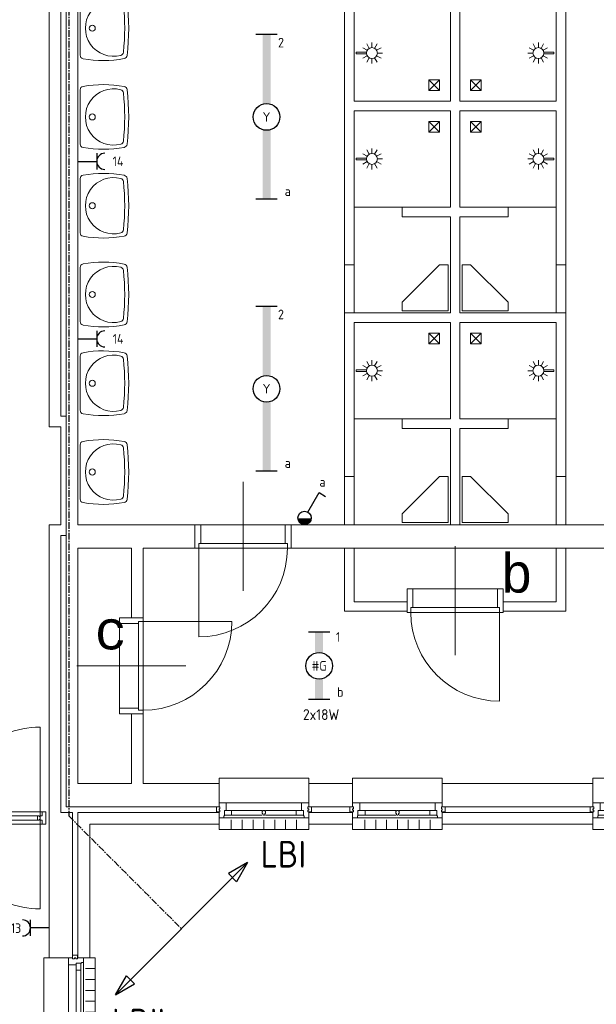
# Model space of a CAD drawing. Header units: millimetres. Extents: x 3141 to 84785, y 12240 to 40624.
# Tile 3 of 19: x 11923 to 17320, y 19284 to 28491. Entities that reach past the tile are written whole.
import ezdxf
from ezdxf.enums import TextEntityAlignment as Align
from ezdxf.xclip import XClip

# ---------------------------------------------------------------- set-up
doc = ezdxf.new("R2010")
doc.units = ezdxf.units.MM
doc.header["$LTSCALE"] = 50
doc.header["$XCLIPFRAME"] = 0
doc.linetypes.add('CENTER', pattern=[2, 1.25, -0.25, 0.25, -0.25])
doc.layers.get('0').update_dxf_attribs({"linetype": 'CONTINUOUS'})
for name, color, linetype in [('EL6212--_S', 4, 'CONTINUOUS'), ('EL6222--', 3, 'CONTINUOUS'), ('EL6311--', 3, 'CONTINUOUS'), ('Xref', 8, 'CONTINUOUS'), ('Xref-beg26$0$AL$1A---_ALGEMEEN', 8, 'CONTINUOUS'), ('Xref-beg26$0$AT$1A---_TEKST070', 8, 'CONTINUOUS')]:
    doc.layers.add(name, color=color, linetype=linetype)
doc.styles.add('buro-018', font='Isocp.shx', dxfattribs={"height": 90})
doc.styles.add('buro-035', font='Isocp.shx', dxfattribs={"height": 175})
doc.styles.add('BURO-050', font='Isocp.shx', dxfattribs={"height": 250})
doc.styles.add('Xref-beg26$0$MONOTXT', font='MONOTXT')

# ---------------------------------------------------------------- blocks, each defined once
blk = doc.blocks.new('*O98')
at = {"layer": 'Xref-beg26$0$AL$1A---_ALGEMEEN', "color": 0, "linetype": 'Continuous', "lineweight": 0}
for p, q in [((130, -565.5), (130, 565.5)), ((-9, -543), (-9, 543)), ((63, 15.5), (63, 493)), ((106, 15.5), (106, 493)), ((240, 508.3), (150, 508.3)), ((240, 406.7), (150, 406.7)), ((240, 305), (150, 305)), ((240, 203.3), (150, 203.3)), ((240, 101.7), (150, 101.7)), ((240, 0), (150, 0)), ((63, -493), (63, -15.5)), ((106, -493), (106, -15.5)), ((240, -101.7), (150, -101.7)), ((240, -203.3), (150, -203.3)), ((240, -305), (150, -305)), ((240, -406.7), (150, -406.7)), ((240, -508.3), (150, -508.3))]:
    blk.add_line(p, q, dxfattribs=at)
for points in [[(-190, -610), (-240, -610), (-240, 610), (-190, 610)], [(190, -610), (240, -610), (240, 610), (190, 610)]]:
    blk.add_lwpolyline(points, dxfattribs=at)
for points in [[(-9, 610), (-9, 545.1), (-6.9, 543), (63, 543), (63, 560), (114, 560), (114, 565.5), (127.8, 565.5), (130, 567.7), (130, 610), (76, 610), (76, 601), (60, 601), (60, 610), (46, 610), (46, 601), (30, 601), (30, 610)], [(30, 635), (30, 601), (46, 601), (46, 610), (60, 610), (60, 601), (76, 601), (76, 635)], [(106, 560), (106, 493), (63, 493), (63, 560)], [(-9, -610), (-9, -545.2), (-6.9, -543), (63, -543), (63, -560), (114, -560), (114, -565.5), (127.8, -565.5), (130, -567.7), (130, -610), (76, -610), (76, -601), (60, -601), (60, -610), (46, -610), (46, -601), (30, -601), (30, -610)], [(106, -560), (106, -493), (63, -493), (63, -560)], [(30, -635), (30, -601), (46, -601), (46, -610), (60, -610), (60, -601), (76, -601), (76, -635)]]:
    blk.add_lwpolyline(points, close=True, dxfattribs=at)
blk.add_lwpolyline([(106, 4.5), (106, -4.5), (103.5, -4.5, -0.397174), (98.3, -10), (95.4, -10, 0.406754), (90, -15.5), (71.5, -15.5), (63, -5.5), (63, 5.5), (71.5, 15.5), (90, 15.5, 0.406754), (95.4, 10), (98.3, 10, -0.397174), (103.5, 4.5), (106, 4.5)], format="xyb", dxfattribs=at)
blk = doc.blocks.new('Xref-beg26$0$ED0831')
at = {"layer": 'Xref-beg26$0$AL$1A---_ALGEMEEN', "color": 0, "linetype": 'Continuous', "lineweight": 0}
for p, q in [((450, -400), (450, 620)), ((0, 0), (0, 220)), ((0, 220), (55, 220)), ((55, 220), (845, 220)), ((55, 220), (55, 45)), ((900, 220), (845, 220)), ((845, 220), (845, 45)), ((900, 0), (900, 220)), ((35, 0), (0, 0)), ((55, 45), (35, 45)), ((35, 45), (35, 0)), ((35, 0), (35, -830)), ((865, 0), (35, 0)), ((55, 45), (845, 45)), ((845, 45), (865, 45)), ((865, 45), (865, 0)), ((865, 0), (900, 0))]:
    blk.add_line(p, q, dxfattribs=at)
blk.add_arc((35, 0), 830, 270, 360, dxfattribs=at)
blk = doc.blocks.new('*O129')
at = {"layer": 'Xref-beg26$0$AL$1A---_ALGEMEEN', "color": 0, "linetype": 'Continuous', "lineweight": 0}
for p, q in [((-45, -225), (-45, 225)), ((45, -225), (45, 225))]:
    blk.add_line(p, q, dxfattribs=at)
blk = doc.blocks.new('*O130')
at = {"layer": 'Xref-beg26$0$AL$1A---_ALGEMEEN', "color": 0, "linetype": 'Continuous', "lineweight": 0}
for p, q in [((-45, -225), (-45, 225)), ((45, -225), (45, 225))]:
    blk.add_line(p, q, dxfattribs=at)
blk = doc.blocks.new('*O131')
at = {"layer": 'Xref-beg26$0$AL$1A---_ALGEMEEN', "color": 0, "linetype": 'Continuous', "lineweight": 0}
for p, q in [((-45, -225), (-45, 225)), ((45, -225), (45, 225))]:
    blk.add_line(p, q, dxfattribs=at)
blk = doc.blocks.new('*O132')
at = {"layer": 'Xref-beg26$0$AL$1A---_ALGEMEEN', "color": 0, "linetype": 'Continuous', "lineweight": 0}
for p, q in [((-45, -225), (-45, 225)), ((45, -225), (45, 225))]:
    blk.add_line(p, q, dxfattribs=at)
blk = doc.blocks.new('Xref-beg26$0$WT01')
at = {"layer": 'Xref-beg26$0$AL$1A---_ALGEMEEN', "color": 0, "linetype": 'Continuous', "lineweight": 0}
blk.add_line((-253.2, -20), (253.2, -20), dxfattribs=at)
blk.add_circle((0, -133.3), 28.1, dxfattribs=at)
for centre, radius, start, end in [((765.8, -236.5), 1068.4, 169.79831, 190.55139), ((-253.2, -53), 33, 90, 169.99733), ((0, -332.1), 263.1, 344.86666, 195.13334), ((253.2, -53), 33, 10.00267, 90), ((-765.8, -236.5), 1068.4, 349.44861, 10.20169), ((-252, -426.2), 33, 190.34551, 263.14249), ((0, 1669.4), 2143.7, 263.14249, 276.85751), ((-222.2, -392.2), 33, 195.13334, 263.95824), ((0, 1706.8), 2143.7, 263.95824, 276.04176), ((222.2, -392.2), 33, 276.04176, 344.86666), ((252, -426.2), 33, 276.85751, 349.65449)]:
    blk.add_arc(centre, radius, start, end, dxfattribs=at)
blk = doc.blocks.new('*O144')
at = {"layer": 'Xref-beg26$0$AL$1A---_ALGEMEEN', "color": 0, "linetype": 'Continuous', "lineweight": 0}
for p, q in [((-353, 9), (353, 9)), ((-303, -63), (-15.5, -63)), ((15.5, -63), (303, -63)), ((-375.5, -130), (375.5, -130)), ((-305, -240), (-305, -150)), ((-303, -106), (-15.5, -106)), ((-203.3, -240), (-203.3, -150)), ((-101.7, -240), (-101.7, -150)), ((0, -240), (0, -150)), ((15.5, -106), (303, -106)), ((101.7, -240), (101.7, -150)), ((203.3, -240), (203.3, -150)), ((305, -240), (305, -150))]:
    blk.add_line(p, q, dxfattribs=at)
for points in [[(-420, 190), (-420, 240), (420, 240), (420, 190)], [(-420, -190), (-420, -240), (420, -240), (420, -190)]]:
    blk.add_lwpolyline(points, dxfattribs=at)
for points in [[(-420, 9), (-355.2, 9), (-353, 6.9), (-353, -63), (-370, -63), (-370, -114), (-375.5, -114), (-375.5, -127.8), (-377.7, -130), (-420, -130), (-420, -76), (-411, -76), (-411, -60), (-420, -60), (-420, -46), (-411, -46), (-411, -30), (-420, -30)], [(420, 9), (355.1, 9), (353, 6.9), (353, -63), (370, -63), (370, -114), (375.5, -114), (375.5, -127.8), (377.7, -130), (420, -130), (420, -76), (411, -76), (411, -60), (420, -60), (420, -46), (411, -46), (411, -30), (420, -30)], [(-445, -30), (-411, -30), (-411, -46), (-420, -46), (-420, -60), (-411, -60), (-411, -76), (-445, -76)], [(-370, -106), (-303, -106), (-303, -63), (-370, -63)], [(370, -106), (303, -106), (303, -63), (370, -63)], [(445, -30), (411, -30), (411, -46), (420, -46), (420, -60), (411, -60), (411, -76), (445, -76)]]:
    blk.add_lwpolyline(points, close=True, dxfattribs=at)
blk.add_lwpolyline([(4.5, -106), (-4.5, -106), (-4.5, -103.5, -0.397174), (-10, -98.3), (-10, -95.4, 0.406754), (-15.5, -90), (-15.5, -71.5), (-5.5, -63), (5.5, -63), (15.5, -71.5), (15.5, -90, 0.406754), (10, -95.4), (10, -98.3, -0.397174), (4.5, -103.5), (4.5, -106)], format="xyb", dxfattribs=at)
blk = doc.blocks.new('*O145')
at = {"layer": 'Xref-beg26$0$AL$1A---_ALGEMEEN', "color": 0, "linetype": 'Continuous', "lineweight": 0}
for p, q in [((-353, 9), (353, 9)), ((-303, -63), (-15.5, -63)), ((15.5, -63), (303, -63)), ((-375.5, -130), (375.5, -130)), ((-305, -240), (-305, -150)), ((-303, -106), (-15.5, -106)), ((-203.3, -240), (-203.3, -150)), ((-101.7, -240), (-101.7, -150)), ((0, -240), (0, -150)), ((15.5, -106), (303, -106)), ((101.7, -240), (101.7, -150)), ((203.3, -240), (203.3, -150)), ((305, -240), (305, -150))]:
    blk.add_line(p, q, dxfattribs=at)
for points in [[(-420, 190), (-420, 240), (420, 240), (420, 190)], [(-420, -190), (-420, -240), (420, -240), (420, -190)]]:
    blk.add_lwpolyline(points, dxfattribs=at)
for points in [[(-420, 9), (-355.2, 9), (-353, 6.9), (-353, -63), (-370, -63), (-370, -114), (-375.5, -114), (-375.5, -127.8), (-377.7, -130), (-420, -130), (-420, -76), (-411, -76), (-411, -60), (-420, -60), (-420, -46), (-411, -46), (-411, -30), (-420, -30)], [(420, 9), (355.1, 9), (353, 6.9), (353, -63), (370, -63), (370, -114), (375.5, -114), (375.5, -127.8), (377.7, -130), (420, -130), (420, -76), (411, -76), (411, -60), (420, -60), (420, -46), (411, -46), (411, -30), (420, -30)], [(-445, -30), (-411, -30), (-411, -46), (-420, -46), (-420, -60), (-411, -60), (-411, -76), (-445, -76)], [(-370, -106), (-303, -106), (-303, -63), (-370, -63)], [(370, -106), (303, -106), (303, -63), (370, -63)], [(445, -30), (411, -30), (411, -46), (420, -46), (420, -60), (411, -60), (411, -76), (445, -76)]]:
    blk.add_lwpolyline(points, close=True, dxfattribs=at)
blk.add_lwpolyline([(4.5, -106), (-4.5, -106), (-4.5, -103.5, -0.397174), (-10, -98.3), (-10, -95.4, 0.406754), (-15.5, -90), (-15.5, -71.5), (-5.5, -63), (5.5, -63), (15.5, -71.5), (15.5, -90, 0.406754), (10, -95.4), (10, -98.3, -0.397174), (4.5, -103.5), (4.5, -106)], format="xyb", dxfattribs=at)
blk = doc.blocks.new('*O146')
at = {"layer": 'Xref-beg26$0$AL$1A---_ALGEMEEN', "color": 0, "linetype": 'Continuous', "lineweight": 0}
for p, q in [((-353, 9), (353, 9)), ((-303, -63), (-15.5, -63)), ((15.5, -63), (303, -63)), ((-375.5, -130), (375.5, -130)), ((-305, -240), (-305, -150)), ((-303, -106), (-15.5, -106)), ((-203.3, -240), (-203.3, -150)), ((-101.7, -240), (-101.7, -150)), ((0, -240), (0, -150)), ((15.5, -106), (303, -106)), ((101.7, -240), (101.7, -150)), ((203.3, -240), (203.3, -150)), ((305, -240), (305, -150))]:
    blk.add_line(p, q, dxfattribs=at)
for points in [[(-420, 190), (-420, 240), (420, 240), (420, 190)], [(-420, -190), (-420, -240), (420, -240), (420, -190)]]:
    blk.add_lwpolyline(points, dxfattribs=at)
for points in [[(-420, 9), (-355.2, 9), (-353, 6.9), (-353, -63), (-370, -63), (-370, -114), (-375.5, -114), (-375.5, -127.8), (-377.7, -130), (-420, -130), (-420, -76), (-411, -76), (-411, -60), (-420, -60), (-420, -46), (-411, -46), (-411, -30), (-420, -30)], [(420, 9), (355.1, 9), (353, 6.9), (353, -63), (370, -63), (370, -114), (375.5, -114), (375.5, -127.8), (377.7, -130), (420, -130), (420, -76), (411, -76), (411, -60), (420, -60), (420, -46), (411, -46), (411, -30), (420, -30)], [(-445, -30), (-411, -30), (-411, -46), (-420, -46), (-420, -60), (-411, -60), (-411, -76), (-445, -76)], [(-370, -106), (-303, -106), (-303, -63), (-370, -63)], [(370, -106), (303, -106), (303, -63), (370, -63)], [(445, -30), (411, -30), (411, -46), (420, -46), (420, -60), (411, -60), (411, -76), (445, -76)]]:
    blk.add_lwpolyline(points, close=True, dxfattribs=at)
blk.add_lwpolyline([(4.5, -106), (-4.5, -106), (-4.5, -103.5, -0.397174), (-10, -98.3), (-10, -95.4, 0.406754), (-15.5, -90), (-15.5, -71.5), (-5.5, -63), (5.5, -63), (15.5, -71.5), (15.5, -90, 0.406754), (10, -95.4), (10, -98.3, -0.397174), (4.5, -103.5), (4.5, -106)], format="xyb", dxfattribs=at)
blk = doc.blocks.new('Xref-beg26$0$DP01A')
at = {"layer": 'Xref-beg26$0$AL$1A---_ALGEMEEN', "color": 0, "linetype": 'Continuous', "lineweight": 0}
for p, q in [((-44.1, 191.7), (-85.1, 215.4)), ((-25.5, 210.4), (-49.1, 251.3)), ((0, 217.2), (0, 264.5)), ((25.5, 210.4), (49.1, 251.3)), ((44.1, 191.7), (85.1, 215.4)), ((-51, 166.2), (-98.2, 166.2)), ((-44.1, 140.8), (-85.1, 117.1)), ((-25.5, 122.1), (-49.1, 81.2)), ((-7.5, 20), (-7.5, 115.8)), ((7.5, 20), (7.5, 115.8)), ((25.5, 122.1), (49.1, 81.2)), ((44.1, 140.8), (85.1, 117.1)), ((50.9, 166.2), (98.2, 166.2)), ((-7.5, 20), (7.5, 20))]:
    blk.add_line(p, q, dxfattribs=at)
blk.add_circle((0, 166.2), 51, dxfattribs=at)
blk = doc.blocks.new('*O150')
at = {"layer": 'Xref-beg26$0$AL$1A---_ALGEMEEN', "color": 0, "linetype": 'Continuous', "lineweight": 0}
for p, q in [((-50, -50), (50, 50)), ((-50, 50), (50, -50))]:
    blk.add_line(p, q, dxfattribs=at)
blk.add_lwpolyline([(-50, -50), (50, -50), (50, 50), (-50, 50)], close=True, dxfattribs=at)
blk = doc.blocks.new('*O151')
at = {"layer": 'Xref-beg26$0$AL$1A---_ALGEMEEN', "color": 0, "linetype": 'Continuous', "lineweight": 0}
for p, q in [((50, -50), (-50, 50)), ((50, 50), (-50, -50))]:
    blk.add_line(p, q, dxfattribs=at)
blk.add_lwpolyline([(50, -50), (-50, -50), (-50, 50), (50, 50)], close=True, dxfattribs=at)
blk = doc.blocks.new('*O152')
at = {"layer": 'Xref-beg26$0$AL$1A---_ALGEMEEN', "color": 0, "linetype": 'Continuous', "lineweight": 0}
for p, q in [((-50, 50), (50, -50)), ((-50, -50), (50, 50))]:
    blk.add_line(p, q, dxfattribs=at)
blk.add_lwpolyline([(-50, 50), (50, 50), (50, -50), (-50, -50)], close=True, dxfattribs=at)
blk = doc.blocks.new('*O153')
at = {"layer": 'Xref-beg26$0$AL$1A---_ALGEMEEN', "color": 0, "linetype": 'Continuous', "lineweight": 0}
for p, q in [((50, 50), (-50, -50)), ((50, -50), (-50, 50))]:
    blk.add_line(p, q, dxfattribs=at)
blk.add_lwpolyline([(50, 50), (-50, 50), (-50, -50), (50, -50)], close=True, dxfattribs=at)
blk = doc.blocks.new('*O154')
at = {"layer": 'Xref-beg26$0$AL$1A---_ALGEMEEN', "color": 0, "linetype": 'Continuous', "lineweight": 0}
for p, q in [((-50, -50), (50, 50)), ((-50, 50), (50, -50))]:
    blk.add_line(p, q, dxfattribs=at)
blk.add_lwpolyline([(-50, -50), (50, -50), (50, 50), (-50, 50)], close=True, dxfattribs=at)
blk = doc.blocks.new('*O155')
at = {"layer": 'Xref-beg26$0$AL$1A---_ALGEMEEN', "color": 0, "linetype": 'Continuous', "lineweight": 0}
for p, q in [((50, -50), (-50, 50)), ((50, 50), (-50, -50))]:
    blk.add_line(p, q, dxfattribs=at)
blk.add_lwpolyline([(50, -50), (-50, -50), (-50, 50), (50, 50)], close=True, dxfattribs=at)
blk = doc.blocks.new('*O138')
at = {"layer": 'Xref-beg26$0$AL$1A---_ALGEMEEN', "color": 0, "linetype": 'Continuous', "lineweight": 0}
blk.add_lwpolyline([(0, -407, 1), (0, -271.4, -1), (0, -135.7, 1), (0, 0, -1), (0, 135.7, 1), (0, 271.4, -1), (0, 407)], format="xyb", dxfattribs=at)
blk = doc.blocks.new('Xref-beg26$0$BRW00')
at = {"layer": 'Xref-beg26$0$AL$1A---_ALGEMEEN', "color": 0, "linetype": 'Continuous', "lineweight": 0}
blk.add_blockref('*O138', (0, 0), dxfattribs=at)
blk = doc.blocks.new('Xref-beg26$0$DD0782')
at = {"layer": 'Xref-beg26$0$AL$1A---_ALGEMEEN', "color": 0, "linetype": 'Continuous', "lineweight": 0}
for p, q in [((885, -393), (885, 507)), ((35, 114), (1735, 114)), ((1735, 0), (35, 0))]:
    blk.add_line(p, q, dxfattribs=at)
for points in [[(885, 77, 0.414214), (55, 907), (55, 77)], [(885, 77, -0.414214), (1715, 907), (1715, 77)], [(885, 37, -0.414214), (55, -793), (55, 37)], [(885, 37, 0.414214), (1715, -793), (1715, 37)]]:
    blk.add_lwpolyline(points, format="xyb", dxfattribs=at)
for points in [[(0, 0), (35, 0), (35, 37), (55, 37), (55, 77), (35, 77), (35, 114), (0, 114), (0, 0)], [(1770, 0), (1735, 0), (1735, 37), (1715, 37), (1715, 77), (1735, 77), (1735, 114), (1770, 114), (1770, 0)], [(80, 37), (860, 37), (860, 77), (80, 77)], [(910, 37), (1690, 37), (1690, 77), (910, 77)]]:
    blk.add_lwpolyline(points, close=True, dxfattribs=at)
for centre, start, end in [((75.5, 57), 77.31962, 282.68038), ((864.5, 57), 257.31962, 102.68038), ((905.5, 57), 77.31962, 282.68038), ((1694.5, 57), 257.31962, 102.68038)]:
    blk.add_arc(centre, 20.5, start, end, dxfattribs=at)
blk.add_blockref('Xref-beg26$0$BRW00', (885, 57), dxfattribs=at)
blk = doc.blocks.new('Xref-beg26')
at = {"layer": 'Xref-beg26$0$AL$1A---_ALGEMEEN', "linetype": 'Continuous', "lineweight": 0}
for p, q in [((91640.43, 92123.82), (91195.45, 92123.82)), ((92630.43, 92123.82), (93075.41, 92123.82)), ((91640.43, 90143.82), (91190.43, 90143.82)), ((92630.43, 90143.82), (93080.43, 90143.82))]:
    blk.add_line(p, q, dxfattribs=at)
for points in [[(88335.43, 98358.82), (88555.43, 98358.82), (88555.43, 97048.82), (88445.43, 97048.82), (88445.43, 90168.82), (88495.43, 90168.82), (88495.43, 89053.82), (88445.43, 89053.82), (88445.43, 86463.82), (88555.43, 86463.82), (88555.43, 85103.82), (88335.43, 85103.82), (88335.43, 89153.82), (88445.43, 89153.82), (88445.43, 90068.82), (88335.43, 90068.82)], [(88495.43, 96998.82), (89045.43, 96998.82), (89045.43, 96778.82), (88605.43, 96778.82), (88605.43, 89153.82), (89700.43, 89153.82), (89700.43, 88933.82), (89215.43, 88933.82), (89215.43, 88283.82), (89105.43, 88283.82), (89105.43, 88933.82), (88605.43, 88933.82), (88605.43, 86733.82), (89105.43, 86733.82), (89105.43, 87383.82), (89215.43, 87383.82), (89215.43, 86733.82), (89925.43, 86733.82), (89925.43, 86513.82), (88495.43, 86513.82)], [(91640.43, 91153.82), (92070.43, 91153.82), (92070.43, 91583.82), (91990.43, 91583.82), (91640.43, 91233.82)], [(92630.43, 91153.82), (92200.43, 91153.82), (92200.43, 91583.82), (92280.43, 91583.82), (92630.43, 91233.82)], [(91640.43, 89173.82), (92070.43, 89173.82), (92070.43, 89603.82), (91990.43, 89603.82), (91640.43, 89253.82)], [(92630.43, 89173.82), (92200.43, 89173.82), (92200.43, 89603.82), (92280.43, 89603.82), (92630.43, 89253.82)], [(90600.43, 88933.82), (93670.43, 88933.82), (93670.43, 89153.82), (90600.43, 89153.82)], [(91100.43, 88933.82), (91190.43, 88933.82), (91190.43, 88433.82), (91685.43, 88433.82), (91685.43, 88343.82), (91100.43, 88343.82)], [(93170.43, 88933.82), (93080.43, 88933.82), (93080.43, 88433.82), (92585.43, 88433.82), (92585.43, 88343.82), (93170.43, 88343.82)], [(90765.43, 86513.82), (91175.43, 86513.82), (91175.43, 86733.82), (90765.43, 86733.82)], [(92015.43, 86513.82), (93425.43, 86513.82), (93425.43, 86733.82), (92015.43, 86733.82)], [(88605.43, 86463.82), (89925.43, 86463.82), (89925.43, 86353.82), (88715.43, 86353.82), (88715.43, 85103.82), (88605.43, 85103.82)], [(90765.43, 86353.82), (91175.43, 86353.82), (91175.43, 86463.82), (90765.43, 86463.82)], [(92015.43, 86353.82), (93425.43, 86353.82), (93425.43, 86463.82), (92015.43, 86463.82)]]:
    blk.add_lwpolyline(points, close=True, dxfattribs=at)
for points in [[(92180.43, 94013.82), (92180.43, 93113.82), (93080.43, 93113.82), (93080.43, 94553.82)], [(93170.43, 94553.82), (93170.43, 91583.82), (93080.43, 91583.82), (93080.43, 93023.82), (92180.43, 93023.82), (92180.43, 92123.82), (92630.43, 92123.82), (92630.43, 92033.82), (92180.43, 92033.82), (92180.43, 91133.82), (93170.43, 91133.82), (93170.43, 89603.82), (93080.43, 89603.82), (93080.43, 91043.82), (92180.43, 91043.82), (92180.43, 90143.82), (92630.43, 90143.82), (92630.43, 90053.82), (92180.43, 90053.82), (92180.43, 89153.82), (92090.43, 89153.82), (92090.43, 90053.82), (91640.43, 90053.82), (91640.43, 90143.82), (92090.43, 90143.82), (92090.43, 91043.82), (91190.43, 91043.82), (91190.43, 89603.82), (91100.43, 89603.82), (91100.43, 91133.82), (92090.43, 91133.82), (92090.43, 92033.82), (91640.43, 92033.82), (91640.43, 92123.82), (92090.43, 92123.82), (92090.43, 93023.82), (91190.43, 93023.82), (91190.43, 91583.82), (91100.43, 91583.82), (91100.43, 94553.82)], [(91190.43, 94553.82), (91190.43, 93113.82), (92090.43, 93113.82), (92090.43, 94013.82)]]:
    blk.add_lwpolyline(points, dxfattribs=at)
for name, p, rotation in [('Xref-beg26$0$WT01', (88605.43, 93796.32), 90), ('Xref-beg26$0$DP01A', (91190.43, 93563.82), 270), ('Xref-beg26$0$WT01', (88605.43, 92966.32), 90), ('Xref-beg26$0$DP01A', (93080.43, 92573.82), 90), ('Xref-beg26$0$WT01', (88605.43, 92136.32), 90), ('Xref-beg26$0$WT01', (88605.43, 91306.32), 90), ('Xref-beg26$0$WT01', (88605.43, 90476.32), 90), ('Xref-beg26$0$DP01A', (93080.43, 90593.82), 90), ('Xref-beg26$0$WT01', (88605.43, 89646.32), 90)]:
    blk.add_blockref(name, p, dxfattribs=dict(at, rotation=rotation))
at = {"layer": 'Xref-beg26$0$AL$1A---_ALGEMEEN', "linetype": 'Continuous', "lineweight": 0, "yscale": -1}
for name, p, rotation in [('Xref-beg26$0$DP01A', (93080.43, 93563.82), 270), ('Xref-beg26$0$DP01A', (91190.43, 92573.82), 90), ('Xref-beg26$0$DP01A', (91190.43, 90593.82), 90), ('Xref-beg26$0$ED0831', (92585.43, 88333.82), 180), ('Xref-beg26$0$ED0831', (89215.43, 88283.82), 270)]:
    blk.add_blockref(name, p, dxfattribs=dict(at, rotation=rotation))
at = {"layer": 'Xref-beg26$0$AL$1A---_ALGEMEEN', "linetype": 'Continuous', "lineweight": 0}
for name, p in [('*O152', (91940.43, 93263.82)), ('*O153', (92330.43, 93263.82)), ('*O150', (91940.43, 92873.82)), ('*O151', (92330.43, 92873.82)), ('*O130', (91145.43, 91358.82)), ('*O129', (93125.43, 91358.82)), ('*O154', (91940.43, 90893.82)), ('*O155', (92330.43, 90893.82)), ('*O131', (91145.43, 89378.82)), ('*O132', (93125.43, 89378.82)), ('Xref-beg26$0$ED0831', (89700.43, 88933.82)), ('Xref-beg26$0$DD0782', (86535.43, 86353.82)), ('*O144', (90345.43, 86543.82)), ('*O145', (91595.43, 86543.82)), ('*O146', (93845.43, 86543.82)), ('*O98', (88525.43, 84493.82))]:
    blk.add_blockref(name, p, dxfattribs=at)
at = {"layer": 'Xref-beg26$0$AT$1A---_TEKST070', "linetype": 'Continuous', "lineweight": 0, "style": 'Xref-beg26$0$MONOTXT'}
for s, p in [('b', (92559.56, 88694.12)), ('c', (88761.34, 88162.57))]:
    blk.add_text(s, height=349.99998, dxfattribs=at).set_placement(p, align=Align.MIDDLE_LEFT)
blk = doc.blocks.new('1115B61540')
at = {"color": 0}
for p, q in [((-15.4, 2), (-15.4, -2)), ((15.4, 2), (15.4, -2))]:
    blk.add_line(p, q, dxfattribs=at)
at = {"color": 0, "linetype": 'Continuous'}
blk.add_circle((0, 0), 2.5, dxfattribs=at)
at = {"color": 0}
for points in [[(-2.5, 0.75), (-15.4, 0.75), (-2.5, -0.75), (-15.4, -0.75)], [(2.5, 0.75), (15.4, 0.75), (2.5, -0.75), (15.4, -0.75)]]:
    blk.add_solid(points, dxfattribs=at)
at = {"color": 0, "linetype": 'Continuous', "style": 'buro-018'}
for tag, p in [('E_GKAST', (0, 8)), ('E_GROEP', (0, 5)), ('E_SGROEP', (4.5, 5)), ('E_ARMCODE', (0, 0)), ('E_SLET', (4.5, -3))]:
    blk.add_attdef(tag, text='', height=1.8, dxfattribs=at).set_placement(p, align=Align.MIDDLE)
blk = doc.blocks.new('1115B6630')
at = {"color": 0}
for p, q in [((-6.3, 2), (-6.3, -2)), ((6.3, 2), (6.3, -2))]:
    blk.add_line(p, q, dxfattribs=at)
at = {"color": 0, "linetype": 'Continuous'}
blk.add_circle((0, 0), 2.5, dxfattribs=at)
at = {"color": 0}
for points in [[(-2.5, 0.75), (-6.3, 0.75), (-2.5, -0.75), (-6.3, -0.75)], [(2.5, 0.75), (6.3, 0.75), (2.5, -0.75), (6.3, -0.75)]]:
    blk.add_solid(points, dxfattribs=at)
at = {"color": 0, "linetype": 'Continuous', "style": 'buro-018'}
for tag, p in [('E_GKAST', (0, 8)), ('E_GROEP', (0, 5)), ('E_SGROEP', (4.5, 5)), ('E_ARMCODE', (0, 0)), ('E_SLET', (4.5, -3))]:
    blk.add_attdef(tag, text='', height=1.8, dxfattribs=at).set_placement(p, align=Align.MIDDLE)
blk = doc.blocks.new('1114A1WD')
at = {"color": 0, "linetype": 'Continuous'}
for p, q in [((1.22, 2), (-1.22, 2)), ((1.17, 1.8), (-1.17, 1.8)), ((1.07, 1.6), (-1.07, 1.6)), ((0.92, 1.4), (-0.92, 1.4)), ((0.68, 1.2), (-0.68, 1.2))]:
    blk.add_line(p, q, dxfattribs=at)
blk = doc.blocks.new('1114A1-WD3')
at = {"color": 0, "linetype": 'Continuous'}
for p, q in [((0.62, 3.33), (2.74, 7)), ((2.74, 7), (3.95, 6.3))]:
    blk.add_line(p, q, dxfattribs=at)
blk.add_circle((0, 2.25), 1.25, dxfattribs=at)
at = {"color": 0, "zscale": 50}
blk.add_blockref('1114A1WD', (0, 0), dxfattribs=at)
at = {"color": 0, "linetype": 'Continuous', "style": 'buro-018'}
for tag, p in [('E_SLET1', (3.36, 9)), ('E_GROEP', (0, 0)), ('E_GKAST', (0, 0))]:
    blk.add_attdef(tag, text='', height=1.8, dxfattribs=at).set_placement(p, align=Align.MIDDLE)
at = {"color": 0, "linetype": 'Continuous', "style": 'buro-018', "flags": 1}
for tag in ['E_MATCODE', 'E_SGROEP']:
    blk.add_attdef(tag, text='', height=1.8, dxfattribs=at).set_placement((0, 0), align=Align.MIDDLE)
blk = doc.blocks.new('E00160')
at = {"color": 0, "linetype": 'Continuous'}
for p, q in [((-17.5, 0), (-13.5, 1.07)), ((-17.5, 0), (17.5, 0)), ((-17.5, 0), (-13.5, -1.07)), ((-13.5, -1.07), (-13.5, 1.07)), ((17.5, 0), (13.5, 1.07)), ((13.5, -1.07), (13.5, 1.07)), ((17.5, 0), (13.5, -1.07))]:
    blk.add_line(p, q, dxfattribs=at)
at = {"color": 0, "linetype": 'Continuous', "style": 'buro-035'}
for tag, p in [('E_TEXT2', (-22.5, 0)), ('E_TEXT1', (22.5, 0))]:
    blk.add_attdef(tag, text='', height=3.5, dxfattribs=at).set_placement(p, align=Align.MIDDLE)
blk = doc.blocks.new('111304')
at = {"color": 0, "linetype": 'Continuous'}
for p, q in [((-1.5, 4.5), (1.5, 4.5)), ((0, 1), (0, 4.5))]:
    blk.add_line(p, q, dxfattribs=at)
blk.add_arc((0, 6), 1.5, 180, 0, dxfattribs=at)
at = {"color": 0, "linetype": 'Continuous', "style": 'buro-018'}
for tag, p in [('E_GKAST', (0, 11.5)), ('E_GROEP', (0, 8.5)), ('E_SGROEP', (4.5, 8.5))]:
    blk.add_attdef(tag, text='', height=1.8, dxfattribs=at).set_placement(p, align=Align.MIDDLE)
at = {"color": 0, "linetype": 'Continuous', "style": 'buro-018', "flags": 1}
for tag, p in [('E_VERMCODE', (13, 8.5)), ('E_MATCODE', (0, 0))]:
    blk.add_attdef(tag, text='', height=1.8, dxfattribs=at).set_placement(p, align=Align.MIDDLE)

msp = doc.modelspace()

# ---------------------------------------------------------------- linework, layer by layer
at = {"layer": 'EL6212--_S', "linetype": 'CENTER'}
for p, q in [((12382, 31692.4), (12382, 21045.3)), ((12382, 21045.3), (13436.7, 19990.7))]:
    msp.add_line(p, q, dxfattribs=at)

# ---------------------------------------------------------------- block references
at = {"layer": 'EL6212--_S'}
ref = msp.add_blockref('E00160', (13436.7, 19990.7), dxfattribs=dict(at, xscale=50.00000000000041, yscale=50.00000000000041, zscale=50.00000000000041, rotation=45.00000000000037))
ref.add_attrib('E_TEXT1', 'LBII', dxfattribs={"layer": '0', "color": 0, "linetype": 'Continuous', "height": 250, "style": 'BURO-050'}).set_placement((13035.4, 19117.7), align=Align.MIDDLE)
ref.add_attrib('E_TEXT2', 'LBI', dxfattribs={"layer": '0', "color": 0, "linetype": 'Continuous', "height": 250, "style": 'BURO-050'}).set_placement((14390.8, 20687.4), align=Align.MIDDLE)
at = {"layer": 'EL6222--'}
ref = msp.add_blockref('111304', (12418.4, 27166.3), dxfattribs=dict(at, xscale=50, yscale=50, zscale=50, rotation=270))
ref.add_attrib('E_GROEP', '14', dxfattribs={"layer": '0', "color": 1, "linetype": 'Continuous', "height": 90, "style": 'buro-018'}).set_placement((12843.4, 27166.3), align=Align.MIDDLE)
ref = msp.add_blockref('111304', (12418.4, 25506.3), dxfattribs=dict(at, xscale=50, yscale=50, zscale=50, rotation=270))
ref.add_attrib('E_GROEP', '14', dxfattribs={"layer": '0', "color": 1, "linetype": 'Continuous', "height": 90, "style": 'buro-018'}).set_placement((12843.4, 25506.3), align=Align.MIDDLE)
ref = msp.add_blockref('111304', (12248.4, 19997.6), dxfattribs=dict(at, xscale=50, yscale=50, zscale=50, rotation=90))
ref.add_attrib('E_GROEP', '13', dxfattribs={"layer": '0', "color": 1, "linetype": 'Continuous', "height": 90, "style": 'buro-018'}).set_placement((11888.1, 19995.8), align=Align.MIDDLE)
ref.add_attrib('E_GKAST', 'LB', dxfattribs={"layer": '0', "color": 1, "linetype": 'Continuous', "height": 90, "style": 'buro-018'}).set_placement((11623.4, 19997.6), align=Align.MIDDLE)
at = {"layer": 'EL6311--'}
ref = msp.add_blockref('1115B61540', (14233.4, 27581.3), dxfattribs=dict(at, xscale=50, yscale=50, zscale=50, rotation=270))
ref.add_attrib('E_ARMCODE', 'Y', dxfattribs={"layer": '0', "color": 1, "linetype": 'Continuous', "height": 90, "style": 'buro-018'}).set_placement((14233.4, 27581.3), align=Align.MIDDLE)
ref.add_attrib('E_SLET', 'a', dxfattribs={"layer": '0', "color": 1, "linetype": 'Continuous', "height": 90, "style": 'buro-018'}).set_placement((14431.4, 26886.8), align=Align.MIDDLE)
ref.add_attrib('E_GROEP', '2', dxfattribs={"layer": '0', "color": 1, "linetype": 'Continuous', "height": 90, "style": 'buro-018'}).set_placement((14368.4, 28276.3), align=Align.MIDDLE)
ref = msp.add_blockref('1115B61540', (14233.4, 25039.6), dxfattribs=dict(at, xscale=50, yscale=50, zscale=50, rotation=270))
ref.add_attrib('E_ARMCODE', 'Y', dxfattribs={"layer": '0', "color": 1, "linetype": 'Continuous', "height": 90, "style": 'buro-018'}).set_placement((14233.4, 25039.6), align=Align.MIDDLE)
ref.add_attrib('E_SLET', 'a', dxfattribs={"layer": '0', "color": 1, "linetype": 'Continuous', "height": 90, "style": 'buro-018'}).set_placement((14431.4, 24345.1), align=Align.MIDDLE)
ref.add_attrib('E_GROEP', '2', dxfattribs={"layer": '0', "color": 1, "linetype": 'Continuous', "height": 90, "style": 'buro-018'}).set_placement((14368.4, 25734.6), align=Align.MIDDLE)
ref = msp.add_blockref('1114A1-WD3', (14588.8, 23718.8), dxfattribs=dict(at, xscale=50, yscale=50, zscale=50))
ref.add_attrib('E_SLET1', 'a', dxfattribs={"layer": '0', "color": 1, "linetype": 'Continuous', "height": 90, "style": 'buro-018'}).set_placement((14756.6, 24168.8), align=Align.MIDDLE)
ref = msp.add_blockref('1115B6630', (14725.1, 22448.8), dxfattribs=dict(at, xscale=50, yscale=50, zscale=50, rotation=270))
ref.add_attrib('E_ARMCODE', '#G', dxfattribs={"layer": '0', "color": 1, "linetype": 'Continuous', "height": 90, "style": 'buro-018'}).set_placement((14725.1, 22448.8), align=Align.MIDDLE)
ref.add_attrib('E_SLET', 'b', dxfattribs={"layer": '0', "color": 1, "linetype": 'Continuous', "height": 90, "style": 'buro-018'}).set_placement((14923, 22204.3), align=Align.MIDDLE)
ref.add_attrib('E_GROEP', '1', dxfattribs={"layer": '0', "color": 1, "linetype": 'Continuous', "height": 90, "style": 'buro-018'}).set_placement((14903.9, 22718.8), align=Align.MIDDLE)
at = {"layer": 'Xref'}
ref = msp.add_blockref('Xref-beg26', (-76137, -65385), dxfattribs=at)
XClip(ref).set_block_clipping_path([(78990.3724838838, 77624.9615581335), (160922.2916472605, 106219.4632938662)])

# ---------------------------------------------------------------- texts
at = {"layer": 'EL6222--', "color": 1, "style": 'buro-018'}
msp.add_text('2x18W', height=101.25, dxfattribs=at).set_placement((14574.4, 21942.3))

doc.saveas('drawing.dxf')
